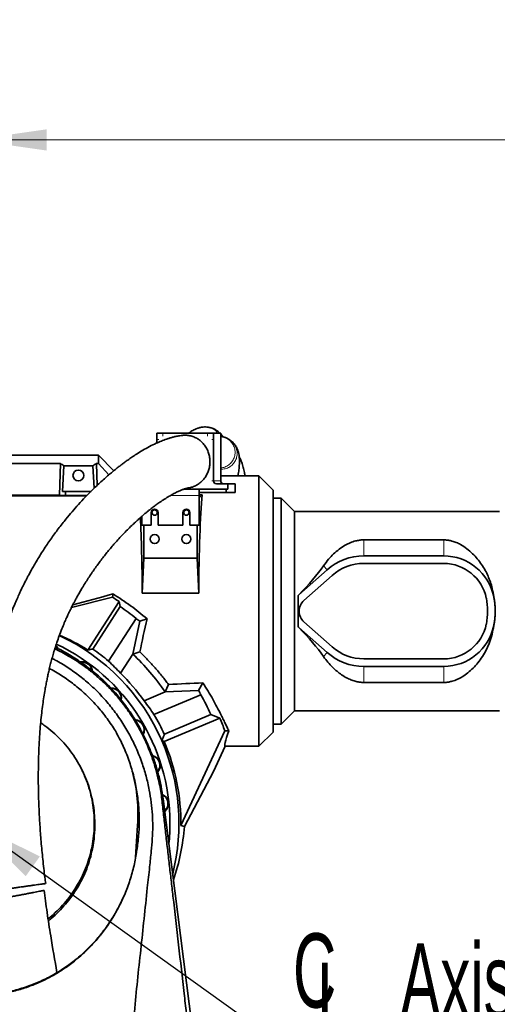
# Model space of a CAD drawing. Header units: millimetres. Extents: x 0 to 11920, y 0 to 8400.
# Tile 50 of 55: x 8289 to 8740, y 6710 to 7638. Entities that reach past the tile are written whole.
import ezdxf

# ---------------------------------------------------------------- set-up
doc = ezdxf.new("R2010")
doc.units = ezdxf.units.MM
doc.header["$LTSCALE"] = 20
doc.styles.add('SLDTEXTSTYLE0', font='TXT', dxfattribs={"width": 0.605})
doc.dimstyles.new('SLDDIMSTYLE0', dxfattribs={"dimtxt": 70, "dimasz": 70, "dimexe": 0, "dimexo": 0.0625, "dimgap": 17.5, "dimtad": 1, "dimdec": 1, "dimrnd": 1e-09, "dimzin": 12, "dimdsep": 46, "dimtxsty": 'SLDTEXTSTYLE0', "dimsah": 1, "dimcen": 0.09, "dimadec": 0, "dimazin": 3, "dimtfac": 1, "dimtofl": 0, "dimtmove": 0, "dimatfit": 3, "dimfxl": 1, "dimfrac": 2, "dimtolj": 1, "dimtzin": 12, "dimarcsym": 0})
doc.dimstyles.new('SLDDIMSTYLE1', dxfattribs={"dimtxt": 70, "dimasz": 70, "dimexe": 0, "dimexo": 0.0625, "dimgap": 17.5, "dimtad": 1, "dimdec": 0, "dimrnd": 1e-09, "dimzin": 12, "dimdsep": 46, "dimtxsty": 'SLDTEXTSTYLE0', "dimsah": 1, "dimcen": 0.09, "dimadec": 0, "dimazin": 3, "dimtfac": 1, "dimtofl": 0, "dimtmove": 0, "dimatfit": 3, "dimfxl": 1, "dimfrac": 2, "dimtolj": 1, "dimtzin": 12, "dimarcsym": 0})
doc.dimstyles.new('SLDDIMSTYLE2', dxfattribs={"dimtxt": 0.18, "dimasz": 70, "dimexe": 0, "dimexo": 0.0625, "dimgap": 0, "dimtad": 0, "dimtih": 1, "dimtoh": 1, "dimdec": 0, "dimrnd": 1e-09, "dimzin": 0, "dimdsep": 46, "dimtxsty": 'Standard', "dimsah": 1, "dimcen": 0.09, "dimadec": 0, "dimazin": 0, "dimtfac": 70, "dimtdec": 0, "dimtofl": 0, "dimtmove": 0, "dimatfit": 3, "dimfxl": 1, "dimfrac": 2, "dimtolj": 1, "dimtzin": 0, "dimarcsym": 0})

# ---------------------------------------------------------------- blocks, each defined once
blk = doc.blocks.new('_D_7')
at = {"color": 7, "linetype": 'Continuous', "lineweight": 0}
for p, q in [((7890.8, 6975.57), (7890.8, 7834.88)), ((9926.62, 7183.37), (9926.62, 7834.88)), ((7890.8, 7804.88), (9926.62, 7804.88))]:
    blk.add_line(p, q, dxfattribs=at)
at = {"color": 7, "linetype": 'Continuous', "lineweight": 18}
for centre, start, end in [((8869.09, 7858.59), 153.43495, 206.56505), ((8948.33, 7858.59), 333.43495, 26.56505)]:
    blk.add_arc(centre, 120.11, start, end, dxfattribs=at)
for points in [[(7890.8, 7804.88), (7960.8, 7794.88), (7960.8, 7814.88)], [(9926.62, 7804.88), (9856.62, 7814.88), (9856.62, 7794.88)]]:
    blk.add_solid(points, dxfattribs=at)
at = {"color": 7, "linetype": 'Continuous', "lineweight": 18, "insert": (8761.66, 7895.11), "char_height": 70, "attachment_point": 1, "style": 'SLDTEXTSTYLE0'}
blk.add_mtext('2082,5', dxfattribs=at)
blk = doc.blocks.new('_D_8')
at = {"color": 7, "linetype": 'Continuous', "lineweight": 0}
for p, q in [((7958.12, 7239.92), (7958.12, 7694.88)), ((9926.62, 7183.37), (9926.62, 7694.88)), ((7958.12, 7664.88), (9926.62, 7664.88))]:
    blk.add_line(p, q, dxfattribs=at)
at = {"color": 7, "linetype": 'Continuous', "lineweight": 18}
for points in [[(7958.12, 7664.88), (8028.12, 7654.88), (8028.12, 7674.88)], [(9926.62, 7664.88), (9856.62, 7674.88), (9856.62, 7654.88)]]:
    blk.add_solid(points, dxfattribs=at)
at = {"color": 7, "linetype": 'Continuous', "lineweight": 18, "insert": (8795.32, 7755.11), "char_height": 70, "attachment_point": 1, "style": 'SLDTEXTSTYLE0'}
blk.add_mtext('1968,5', dxfattribs=at)
blk = doc.blocks.new('_D_9')
at = {"color": 7, "linetype": 'Continuous', "lineweight": 0}
for p, q in [((8244.12, 6884.37), (8244.12, 7554.88)), ((9706.62, 7084.37), (9706.62, 7554.88)), ((9706.62, 7524.88), (8244.12, 7524.88))]:
    blk.add_line(p, q, dxfattribs=at)
at = {"color": 7, "linetype": 'Continuous', "lineweight": 18}
for points in [[(8244.12, 7524.88), (8314.12, 7514.88), (8314.12, 7534.88)], [(9706.62, 7524.88), (9636.62, 7534.88), (9636.62, 7514.88)]]:
    blk.add_solid(points, dxfattribs=at)
at = {"color": 7, "linetype": 'Continuous', "lineweight": 18, "insert": (8828.32, 7615.11), "char_height": 70, "attachment_point": 1, "style": 'SLDTEXTSTYLE0'}
blk.add_mtext('1462,5', dxfattribs=at)
blk = doc.blocks.new('SW_SYMBOL_MOD_CL')
at = {"color": 0, "linetype": 'Continuous', "lineweight": 0, "char_height": 15515, "attachment_point": 5, "style": 'SLDTEXTSTYLE0'}
for s, insert in [('C', (8000, 12000)), ('L', (12000, 6000))]:
    blk.add_mtext(s, dxfattribs=dict(at, insert=insert))
blk = doc.blocks.new('SW_NOTE_0_6')
at = {"color": 0, "linetype": 'Continuous', "lineweight": 0}
for p, q in [((0, 0), (331.11, 0)), ((331.11, 0), (0, 0)), ((0, 0), (331.11, 0)), ((331.11, 0), (0, 0)), ((0, 0), (331.11, 0)), ((331.11, 0), (0, 0))]:
    blk.add_line(p, q, dxfattribs=at)
at = {"color": 0, "linetype": 'Continuous', "lineweight": 0, "xscale": 0.004511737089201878, "yscale": 0.004511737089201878, "zscale": 0.004511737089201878}
blk.add_blockref('SW_SYMBOL_MOD_CL', (1.15, 10.69), dxfattribs=at)
at = {"color": 0, "linetype": 'Continuous', "lineweight": 0, "insert": (118.21, 90.81), "char_height": 70, "attachment_point": 1, "style": 'SLDTEXTSTYLE0'}
blk.add_mtext('Axis 3', dxfattribs=at)

msp = doc.modelspace()

# ---------------------------------------------------------------- linework, layer by layer
at = {"color": 7, "linetype": 'Continuous', "lineweight": 35}
for p, q in [((8418.14, 7242.37), (8418.14, 7248.37)), ((8423.78, 7248.37), (8418.14, 7248.37)), ((8466.06, 7248.37), (8423.78, 7248.37)), ((8466.06, 7248.37), (8471.7, 7248.37)), ((8471.7, 7242.37), (8471.7, 7248.37)), ((8471.7, 7248.37), (8478.54, 7248.37)), ((8478.54, 7242.37), (8478.54, 7248.37)), ((8480.47, 7244.78), (8478.54, 7245.18)), ((8480.27, 7244.84), (8480.47, 7244.82)), ((8418.14, 7242.37), (8418.14, 7238.97)), ((8471.7, 7203.37), (8471.7, 7242.37)), ((8478.54, 7203.37), (8478.54, 7242.37)), ((8488.36, 7240.83), (8488.22, 7240.97)), ((8113.6, 7227.37), (8363.12, 7227.37)), ((8363.12, 7219.66), (8363.12, 7227.37)), ((8377.61, 7212.88), (8363.12, 7227.37)), ((8171.11, 7219.66), (8327.13, 7219.66)), ((8326.22, 7189.82), (8327.13, 7219.66)), ((8330.47, 7217.48), (8329.01, 7193.37)), ((8330.47, 7217.48), (8357.77, 7217.48)), ((8357.77, 7217.48), (8359.05, 7196.37)), ((8361.74, 7198.93), (8361.11, 7219.66)), ((8361.11, 7219.66), (8363.12, 7219.66)), ((8372.93, 7208.99), (8363.12, 7219.66)), ((8514.62, 7207.87), (8478.54, 7207.87)), ((8528.12, 7194.37), (8514.62, 7207.87)), ((8514.62, 6952.87), (8514.62, 7207.87)), ((8485.33, 7200.37), (8474.52, 7200.37)), ((8485.33, 7195.37), (8485.33, 7200.37)), ((8485.33, 7200.37), (8492.17, 7200.37)), ((8492.17, 7192.37), (8492.17, 7200.37)), ((8351.87, 7189.19), (8114.62, 7189.19)), ((8326.22, 7189.82), (8172.01, 7189.82)), ((8331.99, 7189.47), (8326.22, 7189.82)), ((8329.01, 7193.37), (8332.11, 7193.37)), ((8331.99, 7189.47), (8332.11, 7193.37)), ((8352.14, 7189.47), (8331.99, 7189.47)), ((8356.13, 7193.37), (8332.11, 7193.37)), ((8458.12, 7195.37), (8443.61, 7195.37)), ((8458.12, 7195.37), (8458.12, 7189.37)), ((8458.12, 7195.37), (8483.62, 7195.37)), ((8458.12, 7192.37), (8483.62, 7192.37)), ((8460.98, 7190.23), (8458.12, 7190.23)), ((8460.98, 7190.23), (8458.12, 7187.37)), ((8458.12, 7161.37), (8458.12, 7189.37)), ((8483.62, 7192.37), (8483.62, 7195.37)), ((8483.62, 7195.37), (8485.33, 7195.37)), ((8483.62, 7192.37), (8492.17, 7192.37)), ((8528.12, 6966.37), (8528.12, 7194.37)), ((8535.62, 7186.87), (8528.12, 7186.87)), ((8548.12, 7174.37), (8535.62, 7186.87)), ((8535.62, 7186.87), (8535.62, 6973.87)), ((8412.82, 7173.37), (8412.82, 7161.37)), ((8419.42, 7161.37), (8419.42, 7173.37)), ((8442.82, 7173.37), (8442.82, 7161.37)), ((8449.42, 7161.37), (8449.42, 7173.37)), ((8741.77, 7174.37), (8548.12, 7174.37)), ((8548.12, 6986.37), (8548.12, 7174.37)), ((8404.12, 7169.86), (8404.12, 7161.37)), ((8404.12, 7161.37), (8412.82, 7161.37)), ((8405.83, 7130.33), (8405.83, 7161.37)), ((8419.42, 7161.37), (8442.82, 7161.37)), ((8449.42, 7161.37), (8458.12, 7161.37)), ((8456.41, 7161.37), (8456.41, 7130.33)), ((8689.21, 7147.61), (8613.62, 7147.61)), ((8405.83, 7130.33), (8404.49, 7097.49)), ((8405.83, 7130.33), (8456.41, 7130.33)), ((8456.41, 7130.33), (8457.75, 7097.49)), ((8689.21, 7132.47), (8613.62, 7132.47)), ((8689.21, 7125.37), (8613.62, 7125.37)), ((8579.07, 7119.37), (8552.46, 7095.79)), ((8583.78, 7114.05), (8557.17, 7090.47)), ((8457.75, 7097.49), (8404.49, 7097.49)), ((8376.38, 7093.52), (8337.6, 7083.84)), ((8353.11, 7043.7), (8382.51, 7089.33)), ((8383.47, 7084.7), (8382.51, 7089.33)), ((8552.35, 7095.91), (8551.53, 7095.04)), ((8551.53, 7095.04), (8551.62, 7095)), ((8551.62, 7095), (8551.62, 7094.04)), ((8551.62, 7094.04), (8551.62, 7066.7)), ((8736.34, 7093.99), (8736.33, 7094.04)), ((8383.47, 7084.7), (8357.64, 7044.62)), ((8372.59, 7033.22), (8398.57, 7073.53)), ((8402.1, 7070.9), (8395.57, 7039.94)), ((8408.94, 7073.19), (8402.1, 7070.9)), ((8557.17, 7070.27), (8583.78, 7046.69)), ((8551.53, 7065.7), (8551.62, 7065.74)), ((8551.53, 7065.7), (8552.35, 7064.83)), ((8551.62, 7066.7), (8551.62, 7065.74)), ((8552.46, 7064.95), (8579.07, 7041.37)), ((8736.33, 7066.7), (8736.34, 7066.75)), ((8402.14, 7041.9), (8395.57, 7039.94)), ((8395.57, 7039.94), (8383.96, 7021.92)), ((8383.96, 7021.92), (8395.57, 7039.94)), ((8395.57, 7039.94), (8395.57, 7039.94)), ((8613.62, 7035.37), (8689.21, 7035.37)), ((8383.96, 7021.92), (8383.96, 7021.92)), ((8613.62, 7028.27), (8689.21, 7028.27)), ((8461.66, 7012.79), (8457.72, 7005.41)), ((8613.62, 7013.13), (8689.21, 7013.13)), ((8406.17, 6995.85), (8425.93, 7004.24)), ((8425.93, 7004.24), (8406.17, 6995.85)), ((8429.33, 7011.15), (8425.93, 7004.24)), ((8425.93, 7004.24), (8457.72, 7005.41)), ((8425.93, 7004.24), (8425.93, 7004.24)), ((8382.4, 6997.93), (8382.42, 6997.91)), ((8406.17, 6995.85), (8406.17, 6995.85)), ((8459.72, 7001.54), (8415.52, 6982.78)), ((8535.62, 6973.87), (8548.12, 6986.37)), ((8548.12, 6986.37), (8741.77, 6986.37)), ((8425.26, 6957.26), (8477.71, 6979.52)), ((8425.3, 6964.28), (8469.18, 6982.91)), ((8469.18, 6982.91), (8477.71, 6979.52)), ((8440.89, 6878.16), (8482.41, 6967.62)), ((8486.17, 6967.46), (8482.41, 6967.62)), ((8514.62, 6952.87), (8528.12, 6966.37)), ((8528.12, 6973.87), (8535.62, 6973.87)), ((8407.88, 6958.62), (8406.35, 6961.82)), ((8422.91, 6958.2), (8425.26, 6957.26)), ((8471.73, 6928.99), (8482.81, 6952.87)), ((8482.81, 6952.87), (8514.62, 6952.87)), ((8444.3, 6877.38), (8471.73, 6928.99)), ((8424.16, 6903.35), (8460.67, 6617.37)), ((8398.18, 6848.45), (8400.06, 6878.34)), ((8444.3, 6877.38), (8440.89, 6878.16)), ((8387.45, 6812.27), (8382.92, 6802.73))]:
    msp.add_line(p, q, dxfattribs=at)
at = {"color": 8, "linetype": 'Continuous', "lineweight": 18}
for p, q in [((8423.78, 7248.37), (8423.78, 7245.37)), ((8466.06, 7245.37), (8466.06, 7248.37)), ((8420.14, 7242.37), (8418.14, 7242.37)), ((8471.7, 7242.37), (8470.13, 7242.37)), ((8470.13, 7203.37), (8471.7, 7203.37)), ((8471.7, 7203.37), (8478.54, 7203.37)), ((8458.12, 7189.37), (8430.99, 7189.37)), ((8613.62, 7147.61), (8613.62, 7132.47)), ((8689.21, 7147.61), (8689.21, 7132.47)), ((8575.63, 7123.24), (8579.07, 7119.37)), ((8552.35, 7095.91), (8552.46, 7095.79)), ((8736.34, 7093.99), (8736.34, 7093.99)), ((8552.35, 7064.83), (8552.46, 7064.95)), ((8736.34, 7066.75), (8736.34, 7066.75)), ((8575.63, 7037.5), (8579.07, 7041.37)), ((8613.62, 7013.13), (8613.62, 7028.27)), ((8689.21, 7013.13), (8689.21, 7028.27)), ((8423.19, 6900.97), (8424.16, 6903.35)), ((8401.3, 6875.37), (8400.06, 6878.34))]:
    msp.add_line(p, q, dxfattribs=at)
at = {"color": 7, "linetype": 'Continuous', "lineweight": 35, "flags": 128}
for points in [[(8376.38, 7093.52), (8376.6, 7094.99), (8376.83, 7096.61)], [(8322.8, 7047.61), (8323.66, 7046.45), (8324.27, 7045.29)], [(8324.75, 7045.07), (8323.94, 7046.68), (8322.91, 7048.03)], [(8427.12, 6880.18), (8427.07, 6881.12), (8426.86, 6882.19)]]:
    msp.add_lwpolyline(points, dxfattribs=at)
at = {"color": 7, "linetype": 'Continuous', "lineweight": 35}
for centre, radius in [((8344.12, 7208.37), 5.1), ((8416.12, 7173.37), 2.5), ((8446.12, 7173.37), 2.5), ((8416.12, 7148.37), 4.25), ((8446.12, 7148.37), 4.25)]:
    msp.add_circle(centre, radius, dxfattribs=at)
for centre, radius, start, end in [((8474.61, 7203.28), 2.91, 178.27456, 268.16379), ((8481.45, 7203.28), 2.91, 178.27456, 268.16379), ((8416.12, 7173.37), 3.3, 0, 180), ((8446.12, 7173.37), 3.3, 0, 180), ((8613.62, 7080.37), 52.1, 90, 131.54116), ((8613.62, 7080.37), 45, 90, 131.54116), ((8689.21, 7084.37), 48.1, 11.60358, 90), ((8689.21, 7084.37), 41, 11.53696, 90), ((8566.12, 7080.37), 20.6, 131.54116, 134.73941), ((8566.12, 7080.37), 13.5, 131.54116, 228.45884), ((8669.62, 7080.37), 61, 348.46304, 11.53696), ((8689.21, 7084.37), 48.1, 11.53696, 11.60358), ((8669.62, 7080.37), 68.1, 348.46304, 11.53696), ((8244.12, 6880.37), 247.32, 51.35454, 55.70646), ((8689.21, 7076.37), 41, 270, 348.46304), ((8566.12, 7080.37), 20.6, 225.26059, 228.45884), ((8689.21, 7076.37), 48.1, 270, 348.39642), ((8689.21, 7076.37), 48.1, 348.39642, 348.46304), ((8244.12, 6880.37), 195, 23.52356, 65.14123), ((8244.12, 6880.37), 186.5, 0, 64.88246), ((8244.12, 6880.37), 199.66, 49.95263, 55.34989), ((8613.62, 7080.37), 52.1, 228.45884, 270), ((8613.62, 7080.37), 45, 228.45884, 270), ((8347.86, 7023.16), 9.5, 4.44777, 101.35205), ((8347.86, 7023.16), 9.14, 6.82562, 99.88723), ((8244.12, 6880.37), 220, 34.26583, 46.49391), ((8244.12, 6880.37), 198.98, 35.47396, 45.34751), ((8375.28, 6998.47), 9.5, 348.68096, 92.84229), ((8375.28, 6998.47), 9.14, 350.60043, 91.14898), ((8244.12, 6880.37), 247.32, 24.49354, 29.33703), ((8396.97, 6968.62), 9.5, 330.59937, 87.27411), ((8396.97, 6968.62), 9.13, 332.20018, 85.53626), ((8244.12, 6880.37), 199.66, 24.85011, 30.85812), ((8244.12, 6880.37), 253.76, 20.11061, 23), ((8244.12, 6880.37), 195, 345.83039, 23.52356), ((8244.12, 6880.37), 196.78, 359.35684, 23), ((8411.98, 6934.91), 9.5, 318.77416, 77.96858), ((8411.98, 6934.91), 9.14, 320.24332, 76.04778), ((8419.65, 6898.82), 9.5, 309.34287, 65.88926), ((8419.65, 6898.82), 9.14, 310.78873, 63.92593), ((8244.12, 6880.37), 186.5, 353.97821, 0)]:
    msp.add_arc(centre, radius, start, end, dxfattribs=at)
for centre, major_axis, ratio, start_param, end_param in [((8291.57, 7080.37), (13.29, 146.8), 0.574205, 5.966268, 6.009786), ((8396.67, 7080.37), (-13.29, 146.8), 0.574205, 0.2734, 0.316917), ((8464.37, 7080.37), (0, 127.5), 0.052408, 0.532238, 1.436089), ((8397.86, 7080.37), (0, 127.5), 0.052408, 4.847097, 5.477987), ((8457.32, 7080.37), (129.39, 85.14), 0.307843, 5.316057, 5.623582), ((8291.79, 7080.37), (469.97, 127.34), 0.013706, 4.808934, 4.890623), ((8237.74, 6884.48), (210.94, -135.94), 0.999542, 1.528035, 1.557624), ((8500.07, 7080.37), (0, 94), 0.554309, 4.858384, 4.869066), ((8556.49, 7080.37), (0, 94), 0.052408, 1.424802, 1.716791), ((8253.12, 6874.57), (207.36, -133.63), 0.999058, 1.494174, 1.512047), ((8417.42, 7080.37), (29.05, 127.49), 0.051099, 1.638748, 1.888953), ((8500.07, 7080.37), (0, 94), 0.554309, 4.555712, 4.566394), ((8457.32, 7080.37), (129.39, -85.14), 0.307843, 0.659604, 0.967129), ((8249.11, 6877.15), (165.12, -106.41), 0.999542, 1.585098, 1.73952), ((8236.78, 6885.1), (169.07, -108.96), 0.999058, 1.321647, 1.401367), ((9642.81, 7080.37), (2436.19, 127.33), 0.002735, 4.190833, 4.206072), ((8239.94, 6890.22), (-96.35, 227), 0.999058, 4.779749, 4.797405), ((8247.53, 6872.33), (-78.63, 185.23), 0.999058, 4.892408, 4.972276), ((8541.99, 7080.37), (59.33, 127.47), 0.047514, 2.680612, 3.163703), ((8244.12, 6892.66), (0, 201.14), 0.998131, 4.380096, 4.636358)]:
    msp.add_ellipse(centre, major_axis=major_axis, ratio=ratio, start_param=start_param, end_param=end_param, dxfattribs=at)
for points, knots in [([(8468.53, 7253.52), (8467.93, 7253.68), (8466.46, 7254.05), (8464.34, 7254.15), (8462.24, 7254.08), (8460.41, 7253.83), (8458.95, 7253.51), (8457.86, 7253.22), (8457.05, 7252.96), (8456.33, 7252.71), (8455.55, 7252.41), (8454.48, 7251.97), (8453.08, 7251.31), (8451.24, 7250.32), (8449.63, 7249.34), (8448.61, 7248.6), (8448.29, 7248.37)], [0, 0, 0, 0, 0.080732, 0.199865, 0.300923, 0.384378, 0.45008, 0.497906, 0.531419, 0.567088, 0.60694, 0.650976, 0.733658, 0.831033, 0.948387, 1, 1, 1, 1]), ([(8442.47, 7246.18), (8441.65, 7246.09), (8439.55, 7245.86), (8436.35, 7245.23), (8433.05, 7244.44), (8430.16, 7243.61), (8426.64, 7242.47), (8422.43, 7240.88), (8417.13, 7238.57), (8411.3, 7235.68), (8405.12, 7232.24), (8399.51, 7228.81), (8394.75, 7225.68), (8390.99, 7223.08), (8387.84, 7220.81), (8385.08, 7218.76), (8382.26, 7216.6), (8378.96, 7214.01), (8375.37, 7211.07), (8371.53, 7207.82), (8367.53, 7204.3), (8363.29, 7200.43), (8358.98, 7196.34), (8354.74, 7192.15), (8349.82, 7187.12), (8344.31, 7181.2), (8338.26, 7174.34), (8331.88, 7166.7), (8325.15, 7158.13), (8318.02, 7148.36), (8311.03, 7138.03), (8305.61, 7129.32), (8301.73, 7122.69), (8299.44, 7118.64), (8297.44, 7114.98), (8295.78, 7111.87), (8294.44, 7109.3), (8293.3, 7107.05), (8292.11, 7104.67), (8290.65, 7101.69), (8288.83, 7097.85), (8286.68, 7093.14), (8284.24, 7087.51), (8281.48, 7080.76), (8278.63, 7073.25), (8275.94, 7065.47), (8273.61, 7058.15), (8271.62, 7051.36), (8269.94, 7045.12), (8268.53, 7039.54), (8267.38, 7034.61), (8266.39, 7030.18), (8265.48, 7025.84), (8264.59, 7021.31), (8263.55, 7015.71), (8262.41, 7008.92), (8261.19, 7000.81), (8260.04, 6992.02), (8259, 6982.55), (8258.07, 6972.34), (8257.3, 6961.3), (8256.71, 6949.36), (8256.35, 6936.48), (8256.27, 6922.7), (8256.51, 6908.07), (8257.08, 6892.63), (8258, 6876.43), (8259.27, 6859.49), (8260.91, 6841.86), (8262.43, 6827.46), (8263.51, 6818.93), (8263.81, 6816.49)], [0, 0, 0, 0, 0.007112, 0.018275, 0.027849, 0.036271, 0.044532, 0.060325, 0.076279, 0.096605, 0.118145, 0.138779, 0.153581, 0.166906, 0.177651, 0.186095, 0.195635, 0.20712, 0.220579, 0.233289, 0.24739, 0.262702, 0.277993, 0.293014, 0.307749, 0.33029, 0.352036, 0.372949, 0.399646, 0.42601, 0.452526, 0.479104, 0.489171, 0.498614, 0.506728, 0.513539, 0.519066, 0.523329, 0.527895, 0.534136, 0.542025, 0.551527, 0.562602, 0.575197, 0.590338, 0.604362, 0.617152, 0.628766, 0.639252, 0.648647, 0.656534, 0.663498, 0.670299, 0.677563, 0.685286, 0.697053, 0.70976, 0.723422, 0.738056, 0.753685, 0.770578, 0.788914, 0.808703, 0.829954, 0.852669, 0.876859, 0.902536, 0.929679, 0.958219, 0.988031, 1, 1, 1, 1]), ([(8451.42, 7245.37), (8450.15, 7245.68), (8447.58, 7246.3), (8444.53, 7246.52), (8442.85, 7246.19), (8442.48, 7246.11)], [0, 0, 0, 0, 0.4324573, 0.8774508, 1, 1, 1, 1]), ([(8448, 7196.67), (8448.34, 7196.7), (8449.98, 7196.83), (8452.86, 7197.76), (8456.47, 7199.46), (8459.77, 7201.86), (8462.63, 7204.77), (8465.01, 7208.19), (8466.8, 7211.94), (8467.98, 7216), (8468.5, 7220.17), (8468.35, 7224.42), (8467.54, 7228.53), (8466.08, 7232.48), (8464.03, 7236.09), (8461.43, 7239.3), (8458.41, 7241.94), (8455.05, 7244.06), (8452.64, 7244.93), (8451.42, 7245.37)], [0, 0, 0, 0, 0.015908, 0.076869, 0.139598, 0.200553, 0.263278, 0.324206, 0.386902, 0.447785, 0.510435, 0.571286, 0.633901, 0.69476, 0.757382, 0.81829, 0.880961, 0.939694, 1, 1, 1, 1]), ([(8475.77, 7250.04), (8475.35, 7250.36), (8474.45, 7251.02), (8473.48, 7251.64), (8472.63, 7252.12), (8471.91, 7252.43), (8471.37, 7252.62), (8471.05, 7252.7), (8470.98, 7252.7), (8471.09, 7252.65), (8471.52, 7252.48), (8471.82, 7252.35), (8472.12, 7252.22), (8472.41, 7252.09), (8472.77, 7251.91), (8473.23, 7251.68), (8473.43, 7251.59), (8473.25, 7251.74), (8472.55, 7252.14), (8471.79, 7252.5), (8471.08, 7252.79), (8470.3, 7253.06), (8469.48, 7253.32), (8468.9, 7253.48), (8468.62, 7253.56)], [0, 0, 0, 0, 0.0491368, 0.1042702, 0.1661155, 0.2299488, 0.290232, 0.3425283, 0.3787851, 0.4061027, 0.4266645, 0.4488864, 0.4735093, 0.5005092, 0.5298134, 0.5930521, 0.6565748, 0.7169081, 0.7736694, 0.8147771, 0.8621454, 0.9111429, 0.957326, 1, 1, 1, 1]), ([(8477.63, 7248.37), (8477.27, 7248.75), (8476.7, 7249.33), (8476.09, 7249.76), (8475.88, 7249.92)], [0, 0, 0, 0, 0.6529, 1, 1, 1, 1]), ([(8480.65, 7244.78), (8480.5, 7245), (8480.11, 7245.55), (8479.41, 7246.48), (8478.83, 7247.12), (8478.54, 7247.44)], [0, 0, 0, 0, 0.251596, 0.621993, 1, 1, 1, 1]), ([(8488.44, 7240.92), (8488.21, 7241.1), (8487.7, 7241.5), (8487.01, 7241.99), (8486.41, 7242.39), (8485.88, 7242.73), (8485.43, 7243), (8485.04, 7243.22), (8484.72, 7243.4), (8484.42, 7243.54), (8484.13, 7243.67), (8483.83, 7243.8), (8483.47, 7243.93), (8483.04, 7244.09), (8482.52, 7244.26), (8481.89, 7244.45), (8481.15, 7244.66), (8480.55, 7244.81), (8480.27, 7244.87)], [0, 0, 0, 0, 0.032977, 0.071516, 0.119298, 0.17803, 0.247654, 0.326675, 0.41252, 0.501904, 0.591192, 0.676761, 0.755353, 0.824436, 0.882559, 0.929709, 0.967626, 1, 1, 1, 1]), ([(8494.9, 7207.87), (8494.92, 7207.98), (8495.1, 7209.16), (8495.37, 7211.09), (8495.73, 7213.8), (8496.02, 7216.52), (8496.23, 7219.49), (8496.3, 7222.66), (8496.1, 7225.95), (8495.64, 7228.77), (8494.97, 7231.34), (8493.93, 7233.9), (8492.89, 7235.79), (8491.81, 7237.45), (8490.3, 7239.22), (8489.11, 7240.48), (8488.32, 7241.01), (8488.29, 7241.03)], [0, 0, 0, 0, 0.00802, 0.085077, 0.153491, 0.225064, 0.306597, 0.401416, 0.511895, 0.595111, 0.676154, 0.749568, 0.797438, 0.853836, 0.919967, 0.996708, 1, 1, 1, 1]), ([(8501.6, 7207.87), (8501.41, 7208.98), (8500.89, 7211.85), (8499.81, 7216.13), (8498.37, 7220.69), (8497.08, 7223.97), (8496.24, 7225.68), (8496.02, 7226.11)], [0, 0, 0, 0, 0.154913, 0.401208, 0.659489, 0.914296, 1, 1, 1, 1]), ([(8313.25, 6823.47), (8312.99, 6825.38), (8311.98, 6832.93), (8310.51, 6846.1), (8308.92, 6862.66), (8307.73, 6878.57), (8306.91, 6893.7), (8306.43, 6908.01), (8306.24, 6921.44), (8306.3, 6933.99), (8306.6, 6945.66), (8307.09, 6956.47), (8307.74, 6966.43), (8308.54, 6975.64), (8309.44, 6984.17), (8310.44, 6992.09), (8311.51, 6999.42), (8312.56, 7005.76), (8313.55, 7011.2), (8314.46, 7015.81), (8315.4, 7020.25), (8316.43, 7024.85), (8317.58, 7029.59), (8318.87, 7034.56), (8320.29, 7039.68), (8321.94, 7045.2), (8323.86, 7051.1), (8326.04, 7057.3), (8328.39, 7063.42), (8330.72, 7069.04), (8332.83, 7073.84), (8334.66, 7077.81), (8336.17, 7080.96), (8337.36, 7083.36), (8338.37, 7085.37), (8339.43, 7087.43), (8340.72, 7089.88), (8342.28, 7092.78), (8344.1, 7096.06), (8346.13, 7099.57), (8349.49, 7105.23), (8354.18, 7112.63), (8360.23, 7121.41), (8366.39, 7129.73), (8372.8, 7137.76), (8379.78, 7145.92), (8387.41, 7154.15), (8393.9, 7160.58), (8398.83, 7165.18), (8401.99, 7168.02), (8404.93, 7170.58), (8407.56, 7172.8), (8409.89, 7174.7), (8411.93, 7176.33), (8413.72, 7177.72), (8415.29, 7178.91), (8416.81, 7180.04), (8418.4, 7181.21), (8420.23, 7182.51), (8422.26, 7183.91), (8424.42, 7185.36), (8426.66, 7186.79), (8429.39, 7188.48), (8432.55, 7190.3), (8435.96, 7192.1), (8439.07, 7193.58), (8441.47, 7194.59), (8443.23, 7195.25), (8444.49, 7195.68), (8445.73, 7196.07), (8446.89, 7196.37), (8447.62, 7196.54), (8447.92, 7196.58), (8448.01, 7196.59)], [0, 0, 0, 0, 0.010396, 0.040925, 0.0701, 0.097812, 0.123982, 0.148553, 0.171491, 0.192804, 0.212535, 0.230742, 0.247483, 0.262894, 0.277303, 0.29077, 0.303322, 0.314978, 0.32367, 0.331805, 0.339388, 0.347374, 0.356661, 0.365417, 0.375124, 0.385816, 0.397547, 0.41039, 0.424115, 0.436697, 0.447691, 0.457003, 0.464607, 0.470356, 0.474553, 0.479558, 0.485835, 0.493267, 0.501987, 0.51181, 0.521779, 0.548936, 0.576122, 0.603203, 0.63106, 0.660584, 0.69487, 0.730865, 0.745418, 0.759562, 0.772506, 0.784249, 0.794442, 0.803536, 0.811543, 0.818476, 0.824683, 0.832074, 0.840377, 0.849939, 0.860246, 0.870926, 0.881952, 0.900111, 0.91793, 0.934786, 0.950744, 0.95905, 0.967367, 0.975667, 0.984669, 0.995558, 1, 1, 1, 1]), ([(8613.62, 7147.61), (8613.43, 7147.61), (8612.03, 7147.6), (8609.43, 7147.37), (8605.28, 7146.53), (8600.77, 7144.95), (8595.56, 7142.32), (8590.28, 7138.82), (8585.08, 7134.38), (8580.13, 7129.26), (8577.18, 7125.32), (8575.63, 7123.24)], [0, 0, 0, 0, 0.011491, 0.083223, 0.155039, 0.26752, 0.380301, 0.530585, 0.681414, 0.831961, 1, 1, 1, 1]), ([(8736.33, 7094.04), (8735.92, 7096.68), (8735.18, 7101.37), (8733.26, 7107.79), (8731.07, 7113.41), (8728.31, 7119.01), (8724.95, 7124.5), (8720.95, 7129.8), (8716.33, 7134.79), (8711.08, 7139.37), (8705.87, 7142.82), (8701.1, 7145.16), (8697.3, 7146.51), (8693.59, 7147.32), (8690.97, 7147.59), (8689.51, 7147.61), (8689.21, 7147.61)], [0, 0, 0, 0, 0.09878, 0.17568, 0.252788, 0.32974, 0.418516, 0.507507, 0.596311, 0.694237, 0.792035, 0.847894, 0.903655, 0.946538, 0.989364, 1, 1, 1, 1]), ([(8408.94, 7073.19), (8406.41, 7075.31), (8401.34, 7079.53), (8393.41, 7085.52), (8385.26, 7091.26), (8379.64, 7094.82), (8376.83, 7096.61)], [0, 0, 0, 0, 0.248625, 0.497835, 0.748671, 1, 1, 1, 1]), ([(8736.34, 7066.75), (8736.62, 7068.22), (8737.19, 7071.17), (8737.66, 7075.72), (8737.83, 7080.35), (8737.66, 7084.97), (8737.19, 7089.54), (8736.63, 7092.5), (8736.34, 7093.99)], [0, 0, 0, 0, 0.164799, 0.32959, 0.49919, 0.66879, 0.83382, 1, 1, 1, 1]), ([(8689.21, 7013.13), (8689.68, 7013.14), (8691.25, 7013.16), (8693.93, 7013.48), (8697.82, 7014.37), (8702.12, 7015.99), (8707.11, 7018.68), (8712.11, 7022.2), (8717.02, 7026.62), (8721.57, 7031.69), (8725.75, 7037.41), (8729.46, 7043.81), (8732.57, 7050.85), (8735.02, 7058.48), (8735.89, 7063.96), (8736.33, 7066.7)], [0, 0, 0, 0, 0.016904, 0.057653, 0.098451, 0.166231, 0.234193, 0.323759, 0.413648, 0.503358, 0.600349, 0.697591, 0.794489, 0.897268, 1, 1, 1, 1]), ([(8321.89, 7044.93), (8326.28, 7042.69), (8335.11, 7038.18), (8346.3, 7030.9), (8355.78, 7023.85), (8363.61, 7017.3), (8370.61, 7010.75), (8376.86, 7004.31), (8380.55, 7000.06), (8382.4, 6997.93)], [0, 0, 0, 0, 0.1915748, 0.3849435, 0.517863, 0.6507841, 0.7812247, 0.8904966, 1, 1, 1, 1]), ([(8322.28, 7046.16), (8324, 7045.37), (8330.36, 7042.45), (8340.64, 7036.28), (8353.03, 7027.71), (8364.57, 7018.12), (8375.39, 7007.52), (8385.28, 6996.05), (8394.11, 6983.79), (8401.15, 6972.39), (8404.77, 6964.81), (8406.23, 6961.76)], [0, 0, 0, 0, 0.046712, 0.172596, 0.295097, 0.418448, 0.542777, 0.669117, 0.792287, 0.91631, 1, 1, 1, 1]), ([(8357.64, 7044.62), (8356.86, 7044.46), (8355.35, 7044.16), (8353.84, 7043.85), (8353.11, 7043.7)], [0, 0, 0, 0, 0.518181, 1, 1, 1, 1]), ([(8402.14, 7041.9), (8404.64, 7039.45), (8409.64, 7034.54), (8416.64, 7026.88), (8423.29, 7019.05), (8427.31, 7013.79), (8429.33, 7011.15)], [0, 0, 0, 0, 0.24652, 0.494296, 0.746328, 1, 1, 1, 1]), ([(8319.21, 7035.73), (8320.22, 7035.24), (8325.39, 7032.75), (8334.24, 7027.24), (8345.67, 7019.2), (8356.44, 7010.1), (8366.53, 7000.11), (8375.88, 6989.22), (8384.4, 6977.47), (8392.01, 6964.92), (8398.63, 6951.67), (8404, 6938.27), (8408.17, 6924.88), (8411.09, 6912.24), (8413.02, 6900.01), (8414.08, 6888.62), (8414.48, 6877.17), (8414.01, 6865.7), (8412.85, 6852.95), (8411.28, 6837.48), (8407.77, 6806.54), (8404.21, 6770.63), (8399.7, 6731.66), (8398.06, 6712.04), (8397.24, 6702.24)], [0, 0, 0, 0, 0.009045, 0.046124, 0.083782, 0.12172, 0.159904, 0.198494, 0.237846, 0.277522, 0.317458, 0.357995, 0.394647, 0.431299, 0.46324, 0.495183, 0.5241, 0.556157, 0.588233, 0.627783, 0.682188, 0.840499, 0.920241, 1, 1, 1, 1]), ([(8575.63, 7037.5), (8576.98, 7035.67), (8579.68, 7032.02), (8584, 7027.45), (8588.33, 7023.54), (8592.66, 7020.28), (8597.01, 7017.64), (8601.31, 7015.6), (8605.26, 7014.23), (8609.15, 7013.4), (8611.88, 7013.14), (8613.37, 7013.13), (8613.62, 7013.13)], [0, 0, 0, 0, 0.147014, 0.294034, 0.413183, 0.53248, 0.651445, 0.744307, 0.837018, 0.911288, 0.985457, 1, 1, 1, 1]), ([(8379.11, 6967.36), (8376.56, 6971.29), (8371.44, 6979.18), (8362.46, 6990.25), (8352.48, 7000.69), (8341.67, 7010.19), (8330.07, 7018.55), (8321.79, 7023.88), (8317.15, 7026.13), (8316.8, 7026.29)], [0, 0, 0, 0, 0.1624858, 0.3260874, 0.4932906, 0.6617786, 0.8226598, 0.9867282, 1, 1, 1, 1]), ([(8486.17, 6967.46), (8485.63, 6968.6), (8484.57, 6970.89), (8482.74, 6974.75), (8480.73, 6978.9), (8478.2, 6983.97), (8475.06, 6990.03), (8471.12, 6997.23), (8466.7, 7004.83), (8463.34, 7010.14), (8461.66, 7012.79)], [0, 0, 0, 0, 0.101812, 0.203623, 0.306915, 0.410207, 0.555551, 0.700899, 0.850445, 1, 1, 1, 1]), ([(8382.42, 6997.91), (8384.51, 6995.25), (8388.68, 6989.93), (8394.44, 6981.55), (8400.71, 6971.33), (8407.05, 6959.05), (8412.49, 6945.98), (8416.5, 6933.99), (8419.09, 6924.39), (8420.95, 6915.84), (8422.28, 6908.4), (8422.89, 6903.44), (8423.19, 6900.97)], [0, 0, 0, 0, 0.095153, 0.1904, 0.285568, 0.432183, 0.5788, 0.683315, 0.787831, 0.858598, 0.929383, 1, 1, 1, 1]), ([(8382.42, 6997.91), (8385.39, 6994.25), (8391.34, 6986.92), (8399.14, 6975.1), (8406.05, 6962.75), (8411.68, 6950.53), (8416.17, 6938.58), (8419.64, 6927.03), (8422.4, 6915.28), (8423.57, 6907.33), (8424.16, 6903.35)], [0, 0, 0, 0, 0.1347546, 0.2695827, 0.4044802, 0.5394402, 0.6545351, 0.7696645, 0.8848216, 1, 1, 1, 1]), ([(8359.69, 6880.38), (8359.58, 6883.57), (8359.34, 6889.99), (8357.97, 6899.61), (8355.83, 6909.21), (8352.87, 6918.57), (8349.14, 6927.6), (8344.7, 6936.24), (8339.49, 6944.56), (8333.6, 6952.39), (8327.11, 6959.68), (8320.04, 6966.31), (8313.82, 6971.42), (8309.8, 6974.04), (8308.5, 6974.88)], [0, 0, 0, 0, 0.0857839, 0.1721668, 0.2604256, 0.3493305, 0.4353997, 0.5220806, 0.6096955, 0.6985863, 0.7845378, 0.8712557, 0.9585965, 1, 1, 1, 1]), ([(8399.31, 6854.78), (8399.97, 6859.44), (8401.28, 6868.75), (8401.78, 6882.98), (8401.18, 6897.32), (8399.32, 6911.74), (8396.24, 6926.01), (8391.86, 6940.16), (8386.28, 6954.06), (8381.5, 6962.92), (8379.11, 6967.36)], [0, 0, 0, 0, 0.120686, 0.241373, 0.365394, 0.489416, 0.615165, 0.740914, 0.870458, 1, 1, 1, 1]), ([(8422.91, 6958.2), (8423.31, 6959.21), (8424.12, 6961.24), (8424.9, 6963.26), (8425.3, 6964.28)], [0, 0, 0, 0, 0.497623, 1, 1, 1, 1]), ([(8315.45, 6790.3), (8316.52, 6791.11), (8320.2, 6793.92), (8325.87, 6799.34), (8332.43, 6806.49), (8338.3, 6814.17), (8343.58, 6822.38), (8348.13, 6830.99), (8351.92, 6839.94), (8354.93, 6849.12), (8357.18, 6858.62), (8358.61, 6868.26), (8359.23, 6877.95), (8359.03, 6887.6), (8358, 6897.29), (8356.17, 6906.85), (8353.51, 6916.17), (8350.75, 6923.85), (8348.57, 6928.3), (8347.81, 6929.86)], [0, 0, 0, 0, 0.025982, 0.089746, 0.151637, 0.213964, 0.276788, 0.34064, 0.402487, 0.464888, 0.527733, 0.591608, 0.653441, 0.715713, 0.778446, 0.842236, 0.904022, 0.96624, 1, 1, 1, 1]), ([(8395.63, 6927.25), (8396.5, 6923.44), (8398.29, 6915.58), (8399.82, 6903.43), (8400.57, 6890.91), (8400.23, 6882.54), (8400.06, 6878.34)], [0, 0, 0, 0, 0.237937, 0.490402, 0.744383, 1, 1, 1, 1]), ([(8423.19, 6900.97), (8423.73, 6896.05), (8424.8, 6886.2), (8426.5, 6871.32), (8428.23, 6856.4), (8429.99, 6841.46), (8431.74, 6826.52), (8436.43, 6785.91), (8441.21, 6744.17), (8446.12, 6701.27), (8448.21, 6682.88), (8450.33, 6664.48), (8452.48, 6646.06), (8455.16, 6623.53), (8458.43, 6596.91), (8462.25, 6566.25), (8466.11, 6535.65), (8470, 6505.07), (8473.89, 6474.51), (8480.33, 6423.61), (8489.29, 6352.31), (8498.8, 6276.98), (8506.25, 6217.83), (8511.63, 6174.87), (8517.02, 6131.93), (8522.42, 6089.01), (8526.06, 6060.47), (8527.87, 6046.19)], [0, 0, 0, 0, 0.017359, 0.034723, 0.052115, 0.06953, 0.086943, 0.104335, 0.211618, 0.233091, 0.254574, 0.27605, 0.297508, 0.318959, 0.354791, 0.390626, 0.426488, 0.462371, 0.498255, 0.534118, 0.641401, 0.748685, 0.798948, 0.849217, 0.899483, 0.949743, 1, 1, 1, 1]), ([(8315.73, 6788.42), (8316.64, 6789.11), (8320.11, 6791.72), (8325.62, 6796.92), (8332.24, 6804.01), (8338.27, 6811.75), (8343.61, 6819.94), (8348.23, 6828.53), (8352.1, 6837.42), (8355.23, 6846.7), (8357.73, 6856.98), (8359.46, 6868.25), (8359.61, 6876.32), (8359.69, 6880.38)], [0, 0, 0, 0, 0.032245, 0.123295, 0.214991, 0.30768, 0.401717, 0.492678, 0.584444, 0.676872, 0.770816, 0.884781, 1, 1, 1, 1]), ([(8273.52, 6719.82), (8273.62, 6719.84), (8277.84, 6720.62), (8286.13, 6722.54), (8298.14, 6726.39), (8309.79, 6731.22), (8320.98, 6736.98), (8331.63, 6743.66), (8341.7, 6751.18), (8351.12, 6759.47), (8359.91, 6768.54), (8367.99, 6778.38), (8375.31, 6788.91), (8381.77, 6799.98), (8387.56, 6811.95), (8392.5, 6824.84), (8396.44, 6838.58), (8398.43, 6848.64), (8399.21, 6854.06), (8399.31, 6854.78)], [0, 0, 0, 0, 0.00158, 0.064973, 0.128598, 0.192228, 0.255628, 0.318948, 0.382484, 0.446029, 0.509362, 0.574356, 0.639561, 0.704775, 0.769783, 0.842739, 0.915833, 0.988795, 1, 1, 1, 1]), ([(8269.79, 6817.33), (8270.72, 6817.46), (8272.6, 6817.73), (8276.01, 6818.21), (8279.8, 6818.75), (8283.8, 6819.31), (8287.92, 6819.89), (8291.94, 6820.46), (8295.86, 6821.01), (8299.52, 6821.53), (8302.91, 6822.01), (8305.93, 6822.44), (8308.54, 6822.8), (8310.66, 6823.1), (8312.19, 6823.32), (8313.09, 6823.45), (8313.13, 6823.45), (8313.15, 6823.46)], [0, 0, 0, 0, 0.067772, 0.137448, 0.205245, 0.275162, 0.340368, 0.407572, 0.471066, 0.53638, 0.600368, 0.666083, 0.732529, 0.800713, 0.870783, 0.942698, 1, 1, 1, 1]), ([(8262.59, 6807.43), (8262.63, 6807.43), (8262.72, 6807.45), (8263.78, 6807.66), (8265.55, 6808), (8268.06, 6808.49), (8271.16, 6809.09), (8274.81, 6809.8), (8278.75, 6810.57), (8282.94, 6811.38), (8287.09, 6812.19), (8291.22, 6812.99), (8295.08, 6813.74), (8298.71, 6814.45), (8301.99, 6815.08), (8304.9, 6815.65), (8307.38, 6816.13), (8309.39, 6816.52), (8310.83, 6816.8), (8311.65, 6816.96), (8311.67, 6816.97), (8311.68, 6816.97)], [0, 0, 0, 0, 0.054199, 0.111591, 0.170632, 0.228295, 0.287741, 0.34357, 0.401218, 0.453879, 0.508263, 0.557877, 0.609027, 0.657067, 0.706467, 0.755084, 0.804983, 0.856067, 0.908465, 0.962879, 1, 1, 1, 1]), ([(8323.91, 6739.53), (8321.87, 6751.03), (8319.18, 6766.24), (8316.22, 6785.08), (8314.57, 6796.1), (8313.07, 6806.73), (8312.19, 6813.68), (8311.77, 6816.98)], [0, 0, 0, 0, 0.44388, 0.586994, 0.729574, 0.871492, 1, 1, 1, 1]), ([(8382.05, 6800.94), (8379.84, 6797), (8375.38, 6789.05), (8367.32, 6777.75), (8358.22, 6766.97), (8348.31, 6757.21), (8337.81, 6748.55), (8326.8, 6740.94), (8315, 6734.24), (8302.36, 6728.49), (8291.27, 6724.64), (8282.06, 6722.16), (8276.91, 6721.02), (8274.08, 6720.49), (8273.6, 6720.4)], [0, 0, 0, 0, 0.097556, 0.196856, 0.298506, 0.400999, 0.495265, 0.59024, 0.687508, 0.78559, 0.887132, 0.938335, 0.98966, 1, 1, 1, 1])]:
    msp.add_open_spline(points, degree=3, knots=knots, dxfattribs=at)
at = {"color": 8, "linetype": 'Continuous', "lineweight": 18}
for points, knots in [([(8475.24, 7248.37), (8475.1, 7248.65), (8474.66, 7249.57), (8473.5, 7250.89), (8471.84, 7252.23), (8470.15, 7253.14), (8468.99, 7253.42), (8468.53, 7253.53)], [0, 0, 0, 0, 0.105931, 0.349275, 0.592733, 0.836418, 1, 1, 1, 1]), ([(8475.7, 7250.05), (8475.86, 7249.93), (8476.54, 7249.48), (8477.06, 7248.85), (8477.45, 7248.37)], [0, 0, 0, 0, 0.248032, 1, 1, 1, 1]), ([(8478.54, 7246.73), (8478.62, 7246.6), (8478.96, 7246.09), (8479.13, 7245.49), (8479.26, 7245.03)], [0, 0, 0, 0, 0.239375, 1, 1, 1, 1]), ([(8480.47, 7244.82), (8480.49, 7244.81), (8481.91, 7244.67), (8484.52, 7243.33), (8487.92, 7240.83), (8490.45, 7237.37), (8491.93, 7233.37), (8492.24, 7229.12), (8491.33, 7224.95), (8489.3, 7221.19), (8486.29, 7218.19), (8482.62, 7216.06), (8479.89, 7215.59), (8478.54, 7215.35)], [0, 0, 0, 0, 0.001471, 0.1015641, 0.2018271, 0.302192, 0.4023945, 0.5025373, 0.6027479, 0.7029399, 0.8030721, 0.9031835, 1, 1, 1, 1]), ([(8478.54, 7214.24), (8479.96, 7214.3), (8482.82, 7214.41), (8486.82, 7216.12), (8490.21, 7218.81), (8492.68, 7222.39), (8494.03, 7226.52), (8494.16, 7230.87), (8493.05, 7235.05), (8491.08, 7238.54), (8489.17, 7240.15), (8488.36, 7240.83)], [0, 0, 0, 0, 0.113242, 0.227629, 0.34209, 0.45687, 0.571339, 0.685937, 0.800766, 0.91557, 1, 1, 1, 1])]:
    msp.add_open_spline(points, degree=3, knots=knots, dxfattribs=at)

# ---------------------------------------------------------------- block references
at = {"color": 7, "linetype": 'Continuous', "lineweight": 0}
msp.add_blockref('SW_NOTE_0_6', (8530, 6676.11), dxfattribs=at)

# ---------------------------------------------------------------- dimensions: what is measured, and where the dimension line sits
at = {"color": 7, "linetype": 'Continuous', "lineweight": 18}
dim = msp.add_linear_dim(base=(9926.62, 7804.88), p1=(7890.8, 6971.57), p2=(9926.62, 7179.37), angle=0, text='(<>)', dimstyle='SLDDIMSTYLE1', dxfattribs=at)
dim.commit()
dim.dimension.update_dxf_attribs({"geometry": '_D_7', "text_midpoint": (8908.71, 7804.88), "dimtype": 160})
for base, p1, p2, picture, middle in [((9926.62, 7664.88), (7958.12, 7235.92), (9926.62, 7179.37), '_D_8', (8942.37, 7664.88)), ((8244.12, 7524.88), (9706.62, 7080.37), (8244.12, 6880.37), '_D_9', (8975.37, 7524.88))]:
    dim = msp.add_linear_dim(base=base, p1=p1, p2=p2, dimstyle='SLDDIMSTYLE0', dxfattribs=at)
    dim.commit()
    dim.dimension.update_dxf_attribs({"geometry": picture, "text_midpoint": middle, "dimtype": 160})

# ---------------------------------------------------------------- leaders
at = {"color": 7, "linetype": 'Continuous', "lineweight": 0}
msp.add_leader([(8244.12, 6880.37), (8530, 6676.11)], dimstyle='SLDDIMSTYLE2', dxfattribs=at)

doc.saveas('drawing.dxf')
